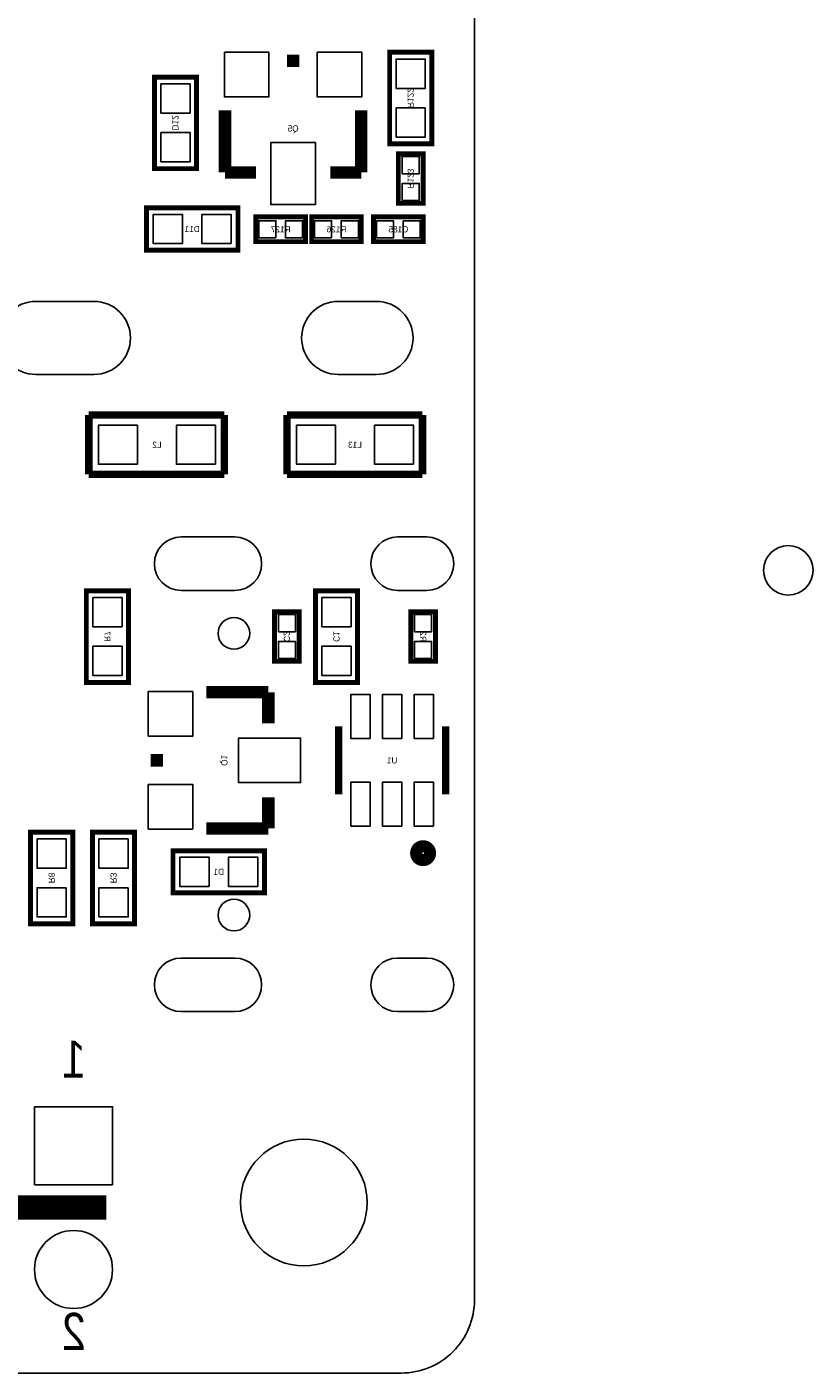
# Model space of a CAD drawing. Extents: x -7 to 92, y 0 to 100.
# Tile 13 of 16: x 76 to 92, y 0 to 28. Entities that reach past the tile are written whole.
import ezdxf
from ezdxf.enums import TextEntityAlignment as Align

# ---------------------------------------------------------------- set-up
doc = ezdxf.new("R2010")
doc.units = 0
for name, color, linetype in [('BG_OUTLINE', 12, 'CONTINUOUS'), ('BG_SILKSCREEN_BOTTOM', 150, 'CONTINUOUS'), ('PG_SILKSCREEN_BOTTOM', 150, 'CONTINUOUS'), ('PIN_BOTTOM', 200, 'CONTINUOUS'), ('RD_SILKSCREEN_BOTTOM', 150, 'CONTINUOUS')]:
    doc.layers.add(name, color=color, linetype=linetype)

msp = doc.modelspace()

# ---------------------------------------------------------------- linework, layer by layer
at = {"layer": 'BG_OUTLINE'}
msp.add_lwpolyline([(0, 1.500124), (0, 54.500018, -0.414227), (1.500124, 55.999888), (15.999968, 55.999888, -0.414241), (16.999966, 54.99989), (16.999966, 52.500022, 0.414244), (18.50009, 50.999898, 0.414204), (19.99996, 52.500022), (19.99996, 54.99989, -0.414226), (20.999958, 55.999888), (21.3614, 55.999888), (83.49996, 55.999888, -0.414216), (85.000084, 54.500018), (85.000084, 1.500124, -0.414251), (83.49996, 0), (1.500124, 0, -0.414262)], format="xyb", close=True, dxfattribs=at)
at = {"layer": 'PG_SILKSCREEN_BOTTOM'}
for points, const_width in [([(84.1248, 25.2222), (84.1248, 27.1018), (83.2612, 27.1018), (83.2612, 25.2222), (84.1248, 25.2222)], 0.1016), ([(81.153, 26.924), (81.407, 26.924)], 0.254), ([(79.2988, 24.7142), (79.2988, 26.5938), (78.4352, 26.5938), (78.4352, 24.7142), (79.2988, 24.7142)], 0.1016), ([(79.883, 24.638), (79.883, 25.908)], 0.254), ([(82.677, 24.638), (82.677, 25.908)], 0.254), ([(83.439, 24.003), (83.439, 25.019), (83.947, 25.019), (83.947, 24.003), (83.439, 24.003)], 0.1016), ([(80.518, 24.638), (79.883, 24.638)], 0.254), ([(82.042, 24.638), (82.677, 24.638)], 0.254), ([(80.149446, 23.907496), (78.269846, 23.907496), (78.269846, 23.043896), (80.149446, 23.043896), (80.149446, 23.907496)], 0.1016), ([(81.534, 23.2156), (80.518, 23.2156), (80.518, 23.7236), (81.534, 23.7236), (81.534, 23.2156)], 0.1016), ([(82.677, 23.2156), (81.661, 23.2156), (81.661, 23.7236), (82.677, 23.7236), (82.677, 23.2156)], 0.1016), ([(82.931, 23.7236), (83.947, 23.7236), (83.947, 23.2156), (82.931, 23.2156), (82.931, 23.7236)], 0.1016), ([(79.8703, 19.6596), (77.089, 19.6596)], 0.1524), ([(77.089, 19.6596), (77.089, 18.4404)], 0.1524), ([(79.8703, 18.4404), (79.8703, 19.6596)], 0.1524), ([(83.9343, 19.6596), (81.153, 19.6596)], 0.1524), ([(81.153, 19.6596), (81.153, 18.4404)], 0.1524), ([(83.9343, 18.4404), (83.9343, 19.6596)], 0.1524), ([(77.089, 18.4404), (79.8703, 18.4404)], 0.1524), ([(81.153, 18.4404), (83.9343, 18.4404)], 0.1524), ([(77.9018, 14.1732), (77.9018, 16.0528), (77.0382, 16.0528), (77.0382, 14.1732), (77.9018, 14.1732)], 0.1016), ([(82.6008, 14.1732), (82.6008, 16.0528), (81.7372, 16.0528), (81.7372, 14.1732), (82.6008, 14.1732)], 0.1016), ([(80.899, 14.605), (80.899, 15.621), (81.407, 15.621), (81.407, 14.605), (80.899, 14.605)], 0.1016), ([(83.693, 14.605), (83.693, 15.621), (84.201, 15.621), (84.201, 14.605), (83.693, 14.605)], 0.1016), ([(80.772, 13.97), (79.502, 13.97)], 0.254), ([(80.772, 13.335), (80.772, 13.97)], 0.254), ([(82.211926, 11.872976), (82.211926, 13.273024)], 0.150114), ([(84.412074, 11.872976), (84.412074, 13.273024)], 0.150114), ([(78.486, 12.446), (78.486, 12.7)], 0.254), ([(80.772, 11.811), (80.772, 11.176)], 0.254), ([(75.8952, 11.0998), (75.8952, 9.2202), (76.7588, 9.2202), (76.7588, 11.0998), (75.8952, 11.0998)], 0.1016), ([(77.1652, 11.0998), (77.1652, 9.2202), (78.0288, 9.2202), (78.0288, 11.0998), (77.1652, 11.0998)], 0.1016), ([(80.772, 11.176), (79.502, 11.176)], 0.254), ([(80.6958, 10.7188), (78.8162, 10.7188), (78.8162, 9.8552), (80.6958, 9.8552), (80.6958, 10.7188)], 0.1016), ([(77.445108, 3.394964), (27.645106, 3.394964)], 0.500126)]:
    msp.add_lwpolyline(points, dxfattribs=dict(at, const_width=const_width))
at = {"layer": 'PG_SILKSCREEN_BOTTOM', "const_width": 0.249936}
msp.add_lwpolyline([(84.088478, 10.668, 0.999802), (83.805522, 10.668, 1.000198), (84.088478, 10.668)], format="xyb", dxfattribs=at)
at = {"layer": 'PIN_BOTTOM'}
for points in [[(79.8703, 27.1018), (79.8703, 26.1874), (80.7847, 26.1874), (80.7847, 27.1018)], [(81.7753, 27.1018), (81.7753, 26.1874), (82.6897, 26.1874), (82.6897, 27.1018)], [(83.39328, 26.362152), (83.99272, 26.362152), (83.99272, 26.961592), (83.39328, 26.961592)], [(78.56728, 25.854152), (79.16672, 25.854152), (79.16672, 26.453592), (78.56728, 26.453592)], [(83.39328, 25.362408), (83.99272, 25.362408), (83.99272, 25.961848), (83.39328, 25.961848)], [(78.56728, 24.854408), (79.16672, 24.854408), (79.16672, 25.453848), (78.56728, 25.453848)], [(80.8228, 25.2476), (80.8228, 23.9776), (81.7372, 23.9776), (81.7372, 25.2476)], [(83.517994, 24.611076), (83.868006, 24.611076), (83.868006, 24.961088), (83.517994, 24.961088)], [(83.517994, 24.060912), (83.868006, 24.060912), (83.868006, 24.410924), (83.517994, 24.410924)], [(79.009494, 23.175976), (79.009494, 23.775416), (78.410054, 23.775416), (78.410054, 23.175976)], [(80.009238, 23.175976), (80.009238, 23.775416), (79.409798, 23.775416), (79.409798, 23.175976)], [(80.925924, 23.294594), (80.925924, 23.644606), (80.575912, 23.644606), (80.575912, 23.294594)], [(81.476088, 23.294594), (81.476088, 23.644606), (81.126076, 23.644606), (81.126076, 23.294594)], [(82.068924, 23.294594), (82.068924, 23.644606), (81.718912, 23.644606), (81.718912, 23.294594)], [(82.619088, 23.294594), (82.619088, 23.644606), (82.269076, 23.644606), (82.269076, 23.294594)], [(82.988912, 23.644606), (82.988912, 23.294594), (83.338924, 23.294594), (83.338924, 23.644606)], [(83.539076, 23.644606), (83.539076, 23.294594), (83.889088, 23.294594), (83.889088, 23.644606)], [(78.08595, 18.64995), (78.08595, 19.45005), (77.28585, 19.45005), (77.28585, 18.64995)], [(79.68615, 18.64995), (79.68615, 19.45005), (78.88605, 19.45005), (78.88605, 18.64995)], [(82.14995, 18.64995), (82.14995, 19.45005), (81.34985, 19.45005), (81.34985, 18.64995)], [(83.75015, 18.64995), (83.75015, 19.45005), (82.95005, 19.45005), (82.95005, 18.64995)], [(77.17028, 15.313152), (77.76972, 15.313152), (77.76972, 15.912592), (77.17028, 15.912592)], [(81.86928, 15.313152), (82.46872, 15.313152), (82.46872, 15.912592), (81.86928, 15.912592)], [(80.977994, 15.213076), (81.328006, 15.213076), (81.328006, 15.563088), (80.977994, 15.563088)], [(83.771994, 15.213076), (84.122006, 15.213076), (84.122006, 15.563088), (83.771994, 15.563088)], [(80.977994, 14.662912), (81.328006, 14.662912), (81.328006, 15.012924), (80.977994, 15.012924)], [(83.771994, 14.662912), (84.122006, 14.662912), (84.122006, 15.012924), (83.771994, 15.012924)], [(77.17028, 14.313408), (77.76972, 14.313408), (77.76972, 14.912848), (77.17028, 14.912848)], [(81.86928, 14.313408), (82.46872, 14.313408), (82.46872, 14.912848), (81.86928, 14.912848)], [(78.3082, 13.0683), (79.2226, 13.0683), (79.2226, 13.9827), (78.3082, 13.9827)], [(82.862166, 13.022834), (82.862166, 13.922756), (82.462116, 13.922756), (82.462116, 13.022834)], [(83.512152, 13.022834), (83.512152, 13.922756), (83.112102, 13.922756), (83.112102, 13.022834)], [(84.162138, 13.022834), (84.162138, 13.922756), (83.762088, 13.922756), (83.762088, 13.022834)], [(80.1624, 12.1158), (81.4324, 12.1158), (81.4324, 13.0302), (80.1624, 13.0302)], [(78.3082, 11.1633), (79.2226, 11.1633), (79.2226, 12.0777), (78.3082, 12.0777)], [(82.862166, 11.22299), (82.862166, 12.122912), (82.462116, 12.122912), (82.462116, 11.22299)], [(83.512152, 11.22299), (83.512152, 12.122912), (83.112102, 12.122912), (83.112102, 11.22299)], [(84.162138, 11.22299), (84.162138, 12.122912), (83.762088, 12.122912), (83.762088, 11.22299)], [(76.62672, 10.959592), (76.02728, 10.959592), (76.02728, 10.360152), (76.62672, 10.360152)], [(77.89672, 10.959592), (77.29728, 10.959592), (77.29728, 10.360152), (77.89672, 10.360152)], [(79.555848, 9.98728), (79.555848, 10.58672), (78.956408, 10.58672), (78.956408, 9.98728)], [(80.555592, 9.98728), (80.555592, 10.58672), (79.956152, 10.58672), (79.956152, 9.98728)], [(76.62672, 9.959848), (76.02728, 9.959848), (76.02728, 9.360408), (76.62672, 9.360408)], [(77.89672, 9.959848), (77.29728, 9.959848), (77.29728, 9.360408), (77.89672, 9.360408)], [(77.575029, 3.864991), (75.975083, 3.864991), (75.975083, 5.464937), (77.575029, 5.464937)]]:
    msp.add_lwpolyline(points, close=True, dxfattribs=at)
for points in [[(76.000356, 21.989796), (77.194156, 21.989796, -1), (77.194156, 20.491196), (76.000356, 20.491196, -1)], [(82.203544, 21.989796), (82.990944, 21.989796, -1), (82.990944, 20.491196), (82.203544, 20.491196, -1)], [(78.98384, 17.158081), (80.08366, 17.158081, -1), (80.08366, 16.058007), (78.98384, 16.058007, -1)], [(83.424776, 17.158081), (84.024724, 17.158081, -1), (84.024724, 16.058007), (83.424776, 16.058007, -1)], [(78.98384, 8.517001), (80.08366, 8.517001, -1), (80.08366, 7.416927), (78.98384, 7.416927, -1)], [(83.424776, 8.517001), (84.024724, 8.517001, -1), (84.024724, 7.416927), (83.424776, 7.416927, -1)]]:
    msp.add_lwpolyline(points, format="xyb", close=True, dxfattribs=at)
for centre, radius in [((91.44, 16.472916), 0.508), ((80.06461, 15.178024), 0.324993), ((80.06461, 9.396984), 0.324993), ((81.499964, 3.50012), 1.299972), ((76.775056, 2.124964), 0.799973)]:
    msp.add_circle(centre, radius, dxfattribs=at)

# ---------------------------------------------------------------- texts
at = {"layer": 'BG_SILKSCREEN_BOTTOM', "text_generation_flag": 2, "width": 0.866667}
for s, p in [('1', (77.029056, 6.061964)), ('2', (77.029056, 0.473964))]:
    msp.add_text(s, height=0.762, dxfattribs=at).set_placement(p)
at = {"layer": 'RD_SILKSCREEN_BOTTOM', "text_generation_flag": 2}
for s, p in [('R122', (83.6295, 26.162254)), ('D12', (78.8035, 25.654254)), ('R123', (83.6295, 24.511254)), ('R7', (77.4065, 15.113254)), ('C2', (81.0895, 15.113254)), ('C1', (82.1055, 15.113254)), ('R2', (83.8835, 15.113254)), ('Q1', (79.8068, 12.573254)), ('R8', (76.2635, 10.160254)), ('R3', (77.5335, 10.160254))]:
    msp.add_text(s, height=0.127, rotation=270, dxfattribs=at).set_placement(p, align=Align.CENTER)
for s, p in [('Q5', (81.28, 25.4762)), ('D11', (79.209646, 23.412196)), ('R127', (81.026, 23.4061)), ('R126', (82.169, 23.4061)), ('C185', (83.439, 23.4061)), ('L2', (78.486, 18.9865)), ('L13', (82.55, 18.9865)), ('U1', (83.312, 12.5095)), ('D1', (79.756, 10.2235))]:
    msp.add_text(s, height=0.127, dxfattribs=at).set_placement(p, align=Align.CENTER)

doc.saveas('drawing.dxf')
